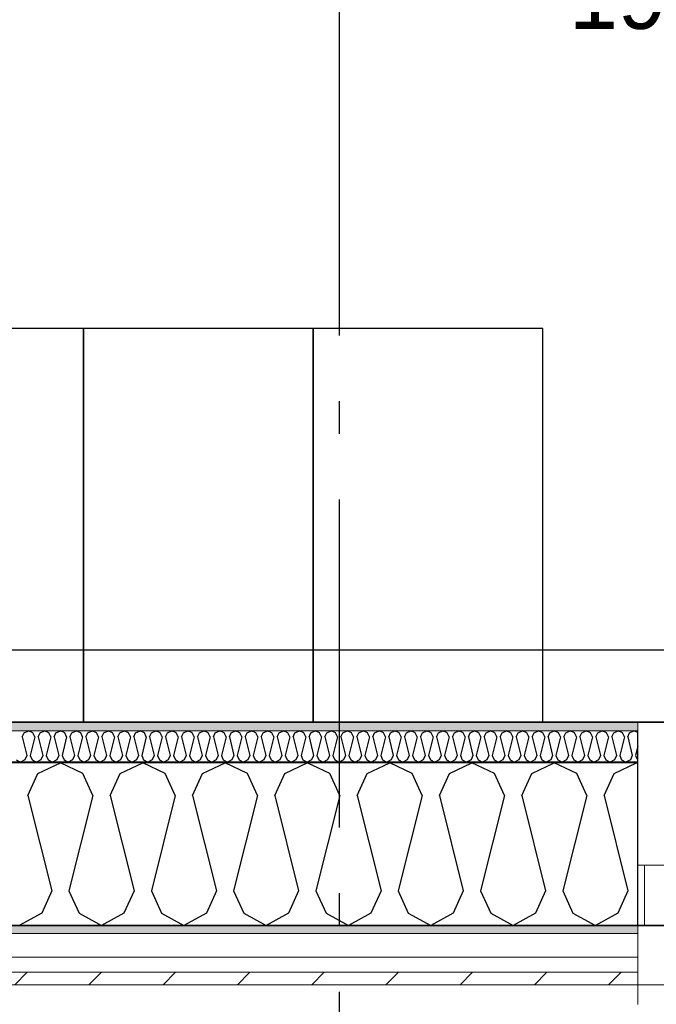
# Model space of a CAD drawing. Header units: millimetres. Extents: x -5000 to 341424, y -9235 to 550260.
# Tile 201 of 236: x 311564 to 312534, y 343318 to 344818. Entities that reach past the tile are written whole.
import ezdxf
from ezdxf.enums import TextEntityAlignment as Align

# ---------------------------------------------------------------- set-up
doc = ezdxf.new("R2010")
doc.units = ezdxf.units.MM
doc.header["$LTSCALE"] = 0.5
doc.header["$MEASUREMENT"] = 0
doc.linetypes.add('Akselinje', pattern=[1500, 1000, -200, 100, -200])
doc.linetypes.add('PLINE', pattern=[0])
for name, color, linetype in [('232- Ikke-bærende yttervegger (Skravur)(Nye konstruksjoner)', 7, 'Continuous'), ('232- Ikke-bærende yttervegger(Nye konstruksjoner)', 7, 'Continuous'), ('244- Vinduer_ dører_ foldevegger(Nye konstruksjoner)', 7, 'Continuous'), ('255- Gulvoverflate(Nye konstruksjoner)', 7, 'Continuous'), ('257- Systemhimlinger (Skravur)(Nye konstruksjoner)', 7, 'Continuous'), ('257- Systemhimlinger(Nye konstruksjoner)', 7, 'Continuous'), ('82-- Modullinjer(Nye konstruksjoner)', 7, 'Continuous'), ('842-M___1_50 Målsetting bygning', 7, 'Continuous'), ('862- M___Nettoareal(Nye konstruksjoner)', 7, 'Continuous'), ('862- M___Nettoareal(Polylinje)(Nye konstruksjoner)', 7, 'Continuous'), ('862- M___Nettoareal(Tekst)(Nye konstruksjoner)', 7, 'Continuous'), ('878- Annen overflate_visuell informasjon(Nye konstruksjoner)', 7, 'Continuous')]:
    doc.layers.add(name, color=color, linetype=linetype)
for name, color, linetype, lineweight in [('234- Vinduer_ dører_ porter(Nye konstruksjoner)', 7, 'Continuous', 0), ('235- Utvendig kledning og overflate(Nye konstruksjoner)', 7, 'Continuous', 0), ('236- Innvendig kledning og overflate(Nye konstruksjoner)', 7, 'Continuous', 0)]:
    doc.layers.add(name, color=color, linetype=linetype, lineweight=lineweight)
doc.styles.add('GENERATED_STYLE_1', font='txt')
doc.styles.add('GENERATED_STYLE_3', font='arial.ttf')
doc.styles.add('GENERATED_STYLE_5', font='arial.ttf')
doc.dimstyles.new('GENERATED_STYLE__2', dxfattribs={"dimtxt": 100, "dimasz": 95, "dimexe": 0.18, "dimexo": 0.0625, "dimgap": 0, "dimtad": 1, "dimtih": 1, "dimtoh": 1, "dimdec": 0, "dimzin": 0, "dimdsep": 46, "dimtxsty": 'GENERATED_STYLE_3', "dimblk": 'ARROWHEAD_6', "dimblk1": 'ARROWHEAD_6', "dimblk2": 'ARROWHEAD_6', "dimcen": 0.09, "dimse1": 1, "dimse2": 1, "dimclrd": 256, "dimclre": 256, "dimclrt": 256, "dimadec": 1, "dimazin": 0, "dimtfac": 1, "dimtdec": 4, "dimtmove": 0, "dimatfit": 3, "dimfxl": 1, "dimtolj": 1, "dimtzin": 0, "dimarcsym": 0})
doc.dimstyles.new('GENERATED_STYLE__4', dxfattribs={"dimtxt": 100, "dimasz": 95, "dimexe": 0.18, "dimexo": 0.0625, "dimgap": 0, "dimtad": 1, "dimdec": 0, "dimzin": 0, "dimdsep": 46, "dimtxsty": 'GENERATED_STYLE_3', "dimblk": 'ARROWHEAD_6', "dimblk1": 'ARROWHEAD_6', "dimblk2": 'ARROWHEAD_6', "dimcen": 0.09, "dimse1": 1, "dimse2": 1, "dimclrd": 256, "dimclre": 256, "dimclrt": 256, "dimadec": 1, "dimazin": 0, "dimtfac": 1, "dimtdec": 4, "dimtmove": 0, "dimatfit": 3, "dimfxl": 1, "dimtolj": 1, "dimtzin": 0, "dimarcsym": 0})
doc.dimstyles.new('GENERATED_STYLE__5', dxfattribs={"dimtxt": 100, "dimasz": 47.5, "dimexe": 0.18, "dimexo": 0.0625, "dimgap": 0, "dimtad": 1, "dimtih": 1, "dimtoh": 1, "dimdec": 0, "dimzin": 0, "dimdsep": 46, "dimtxsty": 'GENERATED_STYLE_3', "dimblk": 'ARROWHEAD_6', "dimblk1": 'ARROWHEAD_6', "dimblk2": 'ARROWHEAD_6', "dimcen": 0.09, "dimse1": 1, "dimse2": 1, "dimclrd": 256, "dimclre": 256, "dimclrt": 256, "dimadec": 1, "dimazin": 0, "dimtfac": 1, "dimtdec": 4, "dimtmove": 0, "dimatfit": 3, "dimfxl": 1, "dimtolj": 1, "dimtzin": 0, "dimarcsym": 0})
doc.dimstyles.new('GENERATED_STYLE__7', dxfattribs={"dimtxt": 100, "dimasz": 47.5, "dimexe": 0.18, "dimexo": 0.0625, "dimgap": 0, "dimtad": 1, "dimdec": 0, "dimzin": 0, "dimdsep": 46, "dimtxsty": 'GENERATED_STYLE_3', "dimblk": 'ARROWHEAD_6', "dimblk1": 'ARROWHEAD_6', "dimblk2": 'ARROWHEAD_6', "dimcen": 0.09, "dimse1": 1, "dimse2": 1, "dimclrd": 256, "dimclre": 256, "dimclrt": 256, "dimadec": 1, "dimazin": 0, "dimtfac": 1, "dimtdec": 4, "dimtmove": 0, "dimatfit": 3, "dimfxl": 1, "dimtolj": 1, "dimtzin": 0, "dimarcsym": 0})
doc.dimstyles.new('GENERATED_STYLE__8', dxfattribs={"dimtxt": 100, "dimasz": 47.5, "dimexe": 0.18, "dimexo": 0.0625, "dimgap": 0, "dimtad": 1, "dimdec": 0, "dimzin": 0, "dimdsep": 46, "dimtxsty": 'GENERATED_STYLE_3', "dimblk": 'ARROWHEAD_6', "dimblk1": 'ARROWHEAD_6', "dimblk2": 'ARROWHEAD_6', "dimcen": 0.09, "dimse1": 1, "dimse2": 1, "dimclrd": 256, "dimclre": 256, "dimclrt": 256, "dimadec": 1, "dimazin": 0, "dimtfac": 1, "dimtdec": 4, "dimtmove": 2, "dimatfit": 3, "dimfxl": 1, "dimtolj": 1, "dimtzin": 0, "dimarcsym": 0})
pattern_1 = [(0, (0, 0), (0, 43.30127), [0, -25]), (0, (12.5, 21.65), (0, 43.30127), [0, -25])]

# ---------------------------------------------------------------- blocks, each defined once
blk = doc.blocks.new('Fellesrom Bygg A__6', base_point=(315918.6, 340263.6))
at = {"layer": '862- M___Nettoareal(Polylinje)(Nye konstruksjoner)', "linetype": 'PLINE', "flags": 128}
blk.add_lwpolyline([(308760.9, 343747.8), (314360.9, 343747.8), (314360.9, 345447.8), (320651.1, 345447.8), (322731.9, 342583.8), (328296.4, 346626.6), (331088.4, 342783.8), (332481.5, 343796), (325033.1, 354047.8), (312360.9, 354047.8), (312360.9, 352047.8), (308760.9, 352047.8)], close=True, dxfattribs=at)
at = {"layer": '862- M___Nettoareal(Tekst)(Nye konstruksjoner)', "style": 'GENERATED_STYLE_1'}
for tag, p in [('DUMMY_861', (316456.2, 340451.8)), ('ROOM_NAME', (315381.1, 340406.1)), ('DUMMY_862', (315381.1, 340263.6))]:
    blk.add_attdef(tag, text='', height=100, dxfattribs=at).set_placement(p, align=Align.TOP_LEFT)
blk = doc.blocks.new('GARDEROBE__19', base_point=(312454.4, 344982.6))
at = {"layer": '862- M___Nettoareal(Polylinje)(Nye konstruksjoner)', "linetype": 'PLINE', "flags": 128}
blk.add_lwpolyline([(308760.9, 346075.8), (308760.9, 343747.8), (314360.9, 343747.8), (314360.9, 345547.8), (314360.9, 349227.8), (312360.9, 349227.8), (312360.9, 346075.8)], close=True, dxfattribs=at)
at = {"layer": '862- M___Nettoareal(Tekst)(Nye konstruksjoner)', "insert": (312401, 344933.3), "char_height": 100, "attachment_point": 1, "style": 'GENERATED_STYLE_1'}
blk.add_mtext('\\A1;{\\pql;\\pt0,2300;\\fAvenir Light|b0|i0|c0|p0;\\W1.000000;19,3\\fAvenir Light|b0|i0|c0|p0;\\W1.000000;\\A1{\\H.66x;\\S^  ;}\\fAvenir Light|b0|i0|c0|p0;\\W1.000000; m\\fAvenir Light|b0|i0|c0|p0;\\W1.000000;\\A1{\\H.66x;\\S2^  ;}}', dxfattribs=at)
at = {"layer": '862- M___Nettoareal(Tekst)(Nye konstruksjoner)', "style": 'GENERATED_STYLE_1'}
for tag, p in [('DUMMY_861', (312849.3, 345170.8)), ('ROOM_NAME', (312059.6, 345121)), ('DUMMY_862', (312059.6, 344982.6))]:
    blk.add_attdef(tag, text='', height=100, dxfattribs=at).set_placement(p, align=Align.TOP_LEFT)
blk = doc.blocks.new('*X212')
at = {"layer": '232- Ikke-bærende yttervegger (Skravur)(Nye konstruksjoner)', "linetype": 'PLINE'}
for p, q in [((311567.7, 343725.2), (311570.7, 343731.7)), ((311567.7, 343725.2), (311574.7, 343697)), ((311570.7, 343731.7), (311577.3, 343734.8)), ((311583.9, 343731.7), (311577.3, 343734.8)), ((311586.9, 343725.2), (311579.8, 343697)), ((311586.9, 343725.2), (311583.9, 343731.7)), ((311592, 343725.2), (311594.9, 343731.7)), ((311592, 343725.2), (311599, 343697)), ((311594.9, 343731.7), (311601.6, 343734.8)), ((311608.2, 343731.7), (311601.6, 343734.8)), ((311611.2, 343725.2), (311604.1, 343697)), ((311611.2, 343725.2), (311608.2, 343731.7)), ((311616.3, 343725.2), (311619.2, 343731.7)), ((311616.3, 343725.2), (311623.3, 343697)), ((311619.2, 343731.7), (311625.9, 343734.8)), ((311632.5, 343731.7), (311625.9, 343734.8)), ((311635.4, 343725.2), (311628.4, 343697)), ((311635.4, 343725.2), (311632.5, 343731.7)), ((311640.5, 343725.2), (311643.5, 343731.7)), ((311640.5, 343725.2), (311647.6, 343697)), ((311643.5, 343731.7), (311650.1, 343734.8)), ((311656.8, 343731.7), (311650.1, 343734.8)), ((311659.7, 343725.2), (311652.7, 343697)), ((311659.7, 343725.2), (311656.8, 343731.7)), ((311664.8, 343725.2), (311667.8, 343731.7)), ((311664.8, 343725.2), (311671.9, 343697)), ((311667.8, 343731.7), (311674.4, 343734.8)), ((311681, 343731.7), (311674.4, 343734.8)), ((311684, 343725.2), (311677, 343697)), ((311684, 343725.2), (311681, 343731.7)), ((311689.1, 343725.2), (311692.1, 343731.7)), ((311689.1, 343725.2), (311696.1, 343697)), ((311692.1, 343731.7), (311698.7, 343734.8)), ((311705.3, 343731.7), (311698.7, 343734.8)), ((311708.3, 343725.2), (311701.2, 343697)), ((311708.3, 343725.2), (311705.3, 343731.7)), ((311713.4, 343725.2), (311716.3, 343731.7)), ((311713.4, 343725.2), (311720.4, 343697)), ((311716.3, 343731.7), (311723, 343734.8)), ((311729.6, 343731.7), (311723, 343734.8)), ((311732.6, 343725.2), (311725.5, 343697)), ((311732.6, 343725.2), (311729.6, 343731.7)), ((311737.7, 343725.2), (311740.6, 343731.7)), ((311737.7, 343725.2), (311744.7, 343697)), ((311740.6, 343731.7), (311747.3, 343734.8)), ((311753.9, 343731.7), (311747.3, 343734.8)), ((311756.8, 343725.2), (311749.8, 343697)), ((311756.8, 343725.2), (311753.9, 343731.7)), ((311761.9, 343725.2), (311764.9, 343731.7)), ((311761.9, 343725.2), (311769, 343697)), ((311764.9, 343731.7), (311771.5, 343734.8)), ((311778.2, 343731.7), (311771.5, 343734.8)), ((311781.1, 343725.2), (311774.1, 343697)), ((311781.1, 343725.2), (311778.2, 343731.7)), ((311786.2, 343725.2), (311789.2, 343731.7)), ((311786.2, 343725.2), (311793.3, 343697)), ((311789.2, 343731.7), (311795.8, 343734.8)), ((311802.5, 343731.7), (311795.8, 343734.8)), ((311805.4, 343725.2), (311798.4, 343697)), ((311805.4, 343725.2), (311802.5, 343731.7)), ((311810.5, 343725.2), (311813.5, 343731.7)), ((311810.5, 343725.2), (311817.5, 343697)), ((311813.5, 343731.7), (311820.1, 343734.8)), ((311826.7, 343731.7), (311820.1, 343734.8)), ((311829.7, 343725.2), (311822.7, 343697)), ((311829.7, 343725.2), (311826.7, 343731.7)), ((311834.8, 343725.2), (311837.8, 343731.7)), ((311834.8, 343725.2), (311841.8, 343697)), ((311837.8, 343731.7), (311844.4, 343734.8)), ((311851, 343731.7), (311844.4, 343734.8)), ((311854, 343725.2), (311846.9, 343697)), ((311854, 343725.2), (311851, 343731.7)), ((311859.1, 343725.2), (311862, 343731.7)), ((311859.1, 343725.2), (311866.1, 343697)), ((311862, 343731.7), (311868.7, 343734.8)), ((311875.3, 343731.7), (311868.7, 343734.8)), ((311878.3, 343725.2), (311871.2, 343697)), ((311878.3, 343725.2), (311875.3, 343731.7)), ((311883.4, 343725.2), (311886.3, 343731.7)), ((311883.4, 343725.2), (311890.4, 343697)), ((311886.3, 343731.7), (311892.9, 343734.8)), ((311899.6, 343731.7), (311892.9, 343734.8)), ((311902.5, 343725.2), (311895.5, 343697)), ((311902.5, 343725.2), (311899.6, 343731.7)), ((311907.6, 343725.2), (311910.6, 343731.7)), ((311907.6, 343725.2), (311914.7, 343697)), ((311910.6, 343731.7), (311917.2, 343734.8)), ((311923.9, 343731.7), (311917.2, 343734.8)), ((311926.8, 343725.2), (311919.8, 343697)), ((311926.8, 343725.2), (311923.9, 343731.7)), ((311931.9, 343725.2), (311934.9, 343731.7)), ((311931.9, 343725.2), (311939, 343697)), ((311934.9, 343731.7), (311941.5, 343734.8)), ((311948.1, 343731.7), (311941.5, 343734.8)), ((311951.1, 343725.2), (311944.1, 343697)), ((311951.1, 343725.2), (311948.1, 343731.7)), ((311956.2, 343725.2), (311959.2, 343731.7)), ((311956.2, 343725.2), (311963.2, 343697)), ((311959.2, 343731.7), (311965.8, 343734.8)), ((311972.4, 343731.7), (311965.8, 343734.8)), ((311975.4, 343725.2), (311968.3, 343697)), ((311975.4, 343725.2), (311972.4, 343731.7)), ((311980.5, 343725.2), (311983.4, 343731.7)), ((311980.5, 343725.2), (311987.5, 343697)), ((311983.4, 343731.7), (311990.1, 343734.8)), ((311996.7, 343731.7), (311990.1, 343734.8)), ((311999.7, 343725.2), (311992.6, 343697)), ((311999.7, 343725.2), (311996.7, 343731.7)), ((312004.8, 343725.2), (312007.7, 343731.7)), ((312004.8, 343725.2), (312011.8, 343697)), ((312007.7, 343731.7), (312014.4, 343734.8)), ((312021, 343731.7), (312014.4, 343734.8)), ((312023.9, 343725.2), (312016.9, 343697)), ((312023.9, 343725.2), (312021, 343731.7)), ((312029, 343725.2), (312032, 343731.7)), ((312029, 343725.2), (312036.1, 343697)), ((312032, 343731.7), (312038.6, 343734.8)), ((312045.3, 343731.7), (312038.6, 343734.8)), ((312048.2, 343725.2), (312041.2, 343697)), ((312048.2, 343725.2), (312045.3, 343731.7)), ((312053.3, 343725.2), (312056.3, 343731.7)), ((312053.3, 343725.2), (312060.4, 343697)), ((312056.3, 343731.7), (312062.9, 343734.8)), ((312069.5, 343731.7), (312062.9, 343734.8)), ((312072.5, 343725.2), (312065.5, 343697)), ((312072.5, 343725.2), (312069.5, 343731.7)), ((312077.6, 343725.2), (312080.6, 343731.7)), ((312077.6, 343725.2), (312084.6, 343697)), ((312080.6, 343731.7), (312087.2, 343734.8)), ((312093.8, 343731.7), (312087.2, 343734.8)), ((312096.8, 343725.2), (312089.7, 343697)), ((312096.8, 343725.2), (312093.8, 343731.7)), ((312101.9, 343725.2), (312104.8, 343731.7)), ((312101.9, 343725.2), (312108.9, 343697)), ((312104.8, 343731.7), (312111.5, 343734.8)), ((312118.1, 343731.7), (312111.5, 343734.8)), ((312121.1, 343725.2), (312114, 343697)), ((312121.1, 343725.2), (312118.1, 343731.7)), ((312126.2, 343725.2), (312129.1, 343731.7)), ((312126.2, 343725.2), (312133.2, 343697)), ((312129.1, 343731.7), (312135.8, 343734.8)), ((312142.4, 343731.7), (312135.8, 343734.8)), ((312145.3, 343725.2), (312138.3, 343697)), ((312145.3, 343725.2), (312142.4, 343731.7)), ((312150.4, 343725.2), (312153.4, 343731.7)), ((312150.4, 343725.2), (312157.5, 343697)), ((312153.4, 343731.7), (312160, 343734.8)), ((312166.7, 343731.7), (312160, 343734.8)), ((312169.6, 343725.2), (312162.6, 343697)), ((312169.6, 343725.2), (312166.7, 343731.7)), ((312174.7, 343725.2), (312177.7, 343731.7)), ((312174.7, 343725.2), (312181.8, 343697)), ((312177.7, 343731.7), (312184.3, 343734.8)), ((312191, 343731.7), (312184.3, 343734.8)), ((312193.9, 343725.2), (312186.9, 343697)), ((312193.9, 343725.2), (312191, 343731.7)), ((312199, 343725.2), (312202, 343731.7)), ((312199, 343725.2), (312206.1, 343697)), ((312202, 343731.7), (312208.6, 343734.8)), ((312215.2, 343731.7), (312208.6, 343734.8)), ((312218.2, 343725.2), (312211.2, 343697)), ((312218.2, 343725.2), (312215.2, 343731.7)), ((312223.3, 343725.2), (312226.3, 343731.7)), ((312223.3, 343725.2), (312230.3, 343697)), ((312226.3, 343731.7), (312232.9, 343734.8)), ((312239.5, 343731.7), (312232.9, 343734.8)), ((312242.5, 343725.2), (312235.4, 343697)), ((312242.5, 343725.2), (312239.5, 343731.7)), ((312247.6, 343725.2), (312250.5, 343731.7)), ((312247.6, 343725.2), (312254.6, 343697)), ((312250.5, 343731.7), (312257.2, 343734.8)), ((312263.8, 343731.7), (312257.2, 343734.8)), ((312266.8, 343725.2), (312259.7, 343697)), ((312266.8, 343725.2), (312263.8, 343731.7)), ((312271.9, 343725.2), (312274.8, 343731.7)), ((312271.9, 343725.2), (312278.9, 343697)), ((312274.8, 343731.7), (312281.4, 343734.8)), ((312288.1, 343731.7), (312281.4, 343734.8)), ((312291, 343725.2), (312284, 343697)), ((312291, 343725.2), (312288.1, 343731.7)), ((312296.1, 343725.2), (312299.1, 343731.7)), ((312296.1, 343725.2), (312303.2, 343697)), ((312299.1, 343731.7), (312305.7, 343734.8)), ((312312.4, 343731.7), (312305.7, 343734.8)), ((312315.3, 343725.2), (312308.3, 343697)), ((312315.3, 343725.2), (312312.4, 343731.7)), ((312320.4, 343725.2), (312323.4, 343731.7)), ((312320.4, 343725.2), (312327.5, 343697)), ((312323.4, 343731.7), (312330, 343734.8)), ((312336.6, 343731.7), (312330, 343734.8)), ((312339.6, 343725.2), (312332.6, 343697)), ((312339.6, 343725.2), (312336.6, 343731.7)), ((312344.7, 343725.2), (312347.7, 343731.7)), ((312344.7, 343725.2), (312351.7, 343697)), ((312347.7, 343731.7), (312354.3, 343734.8)), ((312360.9, 343731.7), (312354.3, 343734.8)), ((312363.9, 343725.2), (312356.8, 343697)), ((312363.9, 343725.2), (312360.9, 343731.7)), ((312369, 343725.2), (312371.9, 343731.7)), ((312369, 343725.2), (312376, 343697)), ((312371.9, 343731.7), (312378.6, 343734.8)), ((312385.2, 343731.7), (312378.6, 343734.8)), ((312388.2, 343725.2), (312381.1, 343697)), ((312388.2, 343725.2), (312385.2, 343731.7)), ((312393.3, 343725.2), (312396.2, 343731.7)), ((312393.3, 343725.2), (312400.3, 343697)), ((312396.2, 343731.7), (312402.9, 343734.8)), ((312409.5, 343731.7), (312402.9, 343734.8)), ((312412.4, 343725.2), (312405.4, 343697)), ((312412.4, 343725.2), (312409.5, 343731.7)), ((312417.5, 343725.2), (312420.5, 343731.7)), ((312417.5, 343725.2), (312424.6, 343697)), ((312420.5, 343731.7), (312427.1, 343734.8)), ((312433.8, 343731.7), (312427.1, 343734.8)), ((312436.7, 343725.2), (312429.7, 343697)), ((312436.7, 343725.2), (312433.8, 343731.7)), ((312441.8, 343725.2), (312444.8, 343731.7)), ((312441.8, 343725.2), (312448.9, 343697)), ((312444.8, 343731.7), (312451.4, 343734.8)), ((312458, 343731.7), (312451.4, 343734.8)), ((312461, 343725.2), (312454, 343697)), ((312461, 343725.2), (312458, 343731.7)), ((312466.1, 343725.2), (312469.1, 343731.7)), ((312466.1, 343725.2), (312473.1, 343697)), ((312469.1, 343731.7), (312475.7, 343734.8)), ((312482.3, 343731.7), (312475.7, 343734.8)), ((312485.3, 343725.2), (312478.2, 343697)), ((312485.3, 343725.2), (312482.3, 343731.7)), ((312490.4, 343725.2), (312493.3, 343731.7)), ((312490.4, 343725.2), (312497.4, 343697)), ((312493.3, 343731.7), (312500, 343734.8)), ((312505.9, 343732), (312500, 343734.8)), ((312505.9, 343710.6), (312502.5, 343697)), ((311574.7, 343697), (311571.8, 343690.5)), ((311579.8, 343697), (311582.8, 343690.5)), ((311599, 343697), (311596.1, 343690.5)), ((311604.1, 343697), (311607.1, 343690.5)), ((311623.3, 343697), (311620.3, 343690.5)), ((311628.4, 343697), (311631.4, 343690.5)), ((311647.6, 343697), (311644.6, 343690.5)), ((311652.7, 343697), (311655.6, 343690.5)), ((311671.9, 343697), (311668.9, 343690.5)), ((311677, 343697), (311679.9, 343690.5)), ((311696.1, 343697), (311693.2, 343690.5)), ((311701.2, 343697), (311704.2, 343690.5)), ((311720.4, 343697), (311717.5, 343690.5)), ((311725.5, 343697), (311728.5, 343690.5)), ((311744.7, 343697), (311741.7, 343690.5)), ((311749.8, 343697), (311752.8, 343690.5)), ((311769, 343697), (311766, 343690.5)), ((311774.1, 343697), (311777, 343690.5)), ((311793.3, 343697), (311790.3, 343690.5)), ((311798.4, 343697), (311801.3, 343690.5)), ((311817.5, 343697), (311814.6, 343690.5)), ((311822.7, 343697), (311825.6, 343690.5)), ((311841.8, 343697), (311838.9, 343690.5)), ((311846.9, 343697), (311849.9, 343690.5)), ((311866.1, 343697), (311863.2, 343690.5)), ((311871.2, 343697), (311874.2, 343690.5)), ((311890.4, 343697), (311887.4, 343690.5)), ((311895.5, 343697), (311898.5, 343690.5)), ((311914.7, 343697), (311911.7, 343690.5)), ((311919.8, 343697), (311922.7, 343690.5)), ((311939, 343697), (311936, 343690.5)), ((311944.1, 343697), (311947, 343690.5)), ((311963.2, 343697), (311960.3, 343690.5)), ((311968.3, 343697), (311971.3, 343690.5)), ((311987.5, 343697), (311984.6, 343690.5)), ((311992.6, 343697), (311995.6, 343690.5)), ((312011.8, 343697), (312008.8, 343690.5)), ((312016.9, 343697), (312019.9, 343690.5)), ((312036.1, 343697), (312033.1, 343690.5)), ((312041.2, 343697), (312044.1, 343690.5)), ((312060.4, 343697), (312057.4, 343690.5)), ((312065.5, 343697), (312068.4, 343690.5)), ((312084.6, 343697), (312081.7, 343690.5)), ((312089.7, 343697), (312092.7, 343690.5)), ((312108.9, 343697), (312106, 343690.5)), ((312114, 343697), (312117, 343690.5)), ((312133.2, 343697), (312130.2, 343690.5)), ((312138.3, 343697), (312141.3, 343690.5)), ((312157.5, 343697), (312154.5, 343690.5)), ((312162.6, 343697), (312165.5, 343690.5)), ((312181.8, 343697), (312178.8, 343690.5)), ((312186.9, 343697), (312189.8, 343690.5)), ((312206.1, 343697), (312203.1, 343690.5)), ((312211.2, 343697), (312214.1, 343690.5)), ((312230.3, 343697), (312227.4, 343690.5)), ((312235.4, 343697), (312238.4, 343690.5)), ((312254.6, 343697), (312251.7, 343690.5)), ((312259.7, 343697), (312262.7, 343690.5)), ((312278.9, 343697), (312275.9, 343690.5)), ((312284, 343697), (312287, 343690.5)), ((312303.2, 343697), (312300.2, 343690.5)), ((312308.3, 343697), (312311.2, 343690.5)), ((312327.5, 343697), (312324.5, 343690.5)), ((312332.6, 343697), (312335.5, 343690.5)), ((312351.7, 343697), (312348.8, 343690.5)), ((312356.8, 343697), (312359.8, 343690.5)), ((312376, 343697), (312373.1, 343690.5)), ((312381.1, 343697), (312384.1, 343690.5)), ((312400.3, 343697), (312397.3, 343690.5)), ((312405.4, 343697), (312408.4, 343690.5)), ((312424.6, 343697), (312421.6, 343690.5)), ((312429.7, 343697), (312432.6, 343690.5)), ((312448.9, 343697), (312445.9, 343690.5)), ((312454, 343697), (312456.9, 343690.5)), ((312473.1, 343697), (312470.2, 343690.5)), ((312478.2, 343697), (312481.2, 343690.5)), ((312497.4, 343697), (312494.5, 343690.5)), ((312502.5, 343697), (312505.5, 343690.5)), ((311558.5, 343690.5), (311565.1, 343686.8)), ((311571.8, 343690.5), (311565.1, 343686.8)), ((311582.8, 343690.5), (311589.4, 343686.8)), ((311596.1, 343690.5), (311589.4, 343686.8)), ((311607.1, 343690.5), (311613.7, 343686.8)), ((311620.3, 343690.5), (311613.7, 343686.8)), ((311631.4, 343690.5), (311638, 343686.8)), ((311644.6, 343690.5), (311638, 343686.8)), ((311655.6, 343690.5), (311662.3, 343686.8)), ((311668.9, 343690.5), (311662.3, 343686.8)), ((311679.9, 343690.5), (311686.6, 343686.8)), ((311693.2, 343690.5), (311686.6, 343686.8)), ((311704.2, 343690.5), (311710.8, 343686.8)), ((311717.5, 343690.5), (311710.8, 343686.8)), ((311728.5, 343690.5), (311735.1, 343686.8)), ((311741.7, 343690.5), (311735.1, 343686.8)), ((311752.8, 343690.5), (311759.4, 343686.8)), ((311766, 343690.5), (311759.4, 343686.8)), ((311777, 343690.5), (311783.7, 343686.8)), ((311790.3, 343690.5), (311783.7, 343686.8)), ((311801.3, 343690.5), (311808, 343686.8)), ((311814.6, 343690.5), (311808, 343686.8)), ((311825.6, 343690.5), (311832.2, 343686.8)), ((311838.9, 343690.5), (311832.2, 343686.8)), ((311849.9, 343690.5), (311856.5, 343686.8)), ((311863.2, 343690.5), (311856.5, 343686.8)), ((311874.2, 343690.5), (311880.8, 343686.8)), ((311887.4, 343690.5), (311880.8, 343686.8)), ((311898.5, 343690.5), (311905.1, 343686.8)), ((311911.7, 343690.5), (311905.1, 343686.8)), ((311922.7, 343690.5), (311929.4, 343686.8)), ((311936, 343690.5), (311929.4, 343686.8)), ((311947, 343690.5), (311953.6, 343686.8)), ((311960.3, 343690.5), (311953.6, 343686.8)), ((311971.3, 343690.5), (311977.9, 343686.8)), ((311984.6, 343690.5), (311977.9, 343686.8)), ((311995.6, 343690.5), (312002.2, 343686.8)), ((312008.8, 343690.5), (312002.2, 343686.8)), ((312019.9, 343690.5), (312026.5, 343686.8)), ((312033.1, 343690.5), (312026.5, 343686.8)), ((312044.1, 343690.5), (312050.8, 343686.8)), ((312057.4, 343690.5), (312050.8, 343686.8)), ((312068.4, 343690.5), (312075.1, 343686.8)), ((312081.7, 343690.5), (312075.1, 343686.8)), ((312092.7, 343690.5), (312099.3, 343686.8)), ((312106, 343690.5), (312099.3, 343686.8)), ((312117, 343690.5), (312123.6, 343686.8)), ((312130.2, 343690.5), (312123.6, 343686.8)), ((312141.3, 343690.5), (312147.9, 343686.8)), ((312154.5, 343690.5), (312147.9, 343686.8)), ((312165.5, 343690.5), (312172.2, 343686.8)), ((312178.8, 343690.5), (312172.2, 343686.8)), ((312189.8, 343690.5), (312196.5, 343686.8)), ((312203.1, 343690.5), (312196.5, 343686.8)), ((312214.1, 343690.5), (312220.7, 343686.8)), ((312227.4, 343690.5), (312220.7, 343686.8)), ((312238.4, 343690.5), (312245, 343686.8)), ((312251.7, 343690.5), (312245, 343686.8)), ((312262.7, 343690.5), (312269.3, 343686.8)), ((312275.9, 343690.5), (312269.3, 343686.8)), ((312287, 343690.5), (312293.6, 343686.8)), ((312300.2, 343690.5), (312293.6, 343686.8)), ((312311.2, 343690.5), (312317.9, 343686.8)), ((312324.5, 343690.5), (312317.9, 343686.8)), ((312335.5, 343690.5), (312342.1, 343686.8)), ((312348.8, 343690.5), (312342.1, 343686.8)), ((312359.8, 343690.5), (312366.4, 343686.8)), ((312373.1, 343690.5), (312366.4, 343686.8)), ((312384.1, 343690.5), (312390.7, 343686.8)), ((312397.3, 343690.5), (312390.7, 343686.8)), ((312408.4, 343690.5), (312415, 343686.8)), ((312421.6, 343690.5), (312415, 343686.8)), ((312432.6, 343690.5), (312439.3, 343686.8)), ((312445.9, 343690.5), (312439.3, 343686.8)), ((312456.9, 343690.5), (312463.6, 343686.8)), ((312470.2, 343690.5), (312463.6, 343686.8)), ((312481.2, 343690.5), (312487.8, 343686.8)), ((312494.5, 343690.5), (312487.8, 343686.8)), ((312505.5, 343690.5), (312505.9, 343690.3))]:
    blk.add_line(p, q, dxfattribs=at)
blk = doc.blocks.new('*X215')
at = {"layer": '232- Ikke-bærende yttervegger (Skravur)(Nye konstruksjoner)', "linetype": 'PLINE'}
for p, q in [((311591.6, 343669.6), (311625.9, 343685.8)), ((311660.1, 343669.6), (311625.9, 343685.8)), ((311717, 343669.6), (311751.3, 343685.8)), ((311785.6, 343669.6), (311751.3, 343685.8)), ((311842.5, 343669.6), (311876.8, 343685.8)), ((311911, 343669.6), (311876.8, 343685.8)), ((311968, 343669.6), (312002.2, 343685.8)), ((312036.5, 343669.6), (312002.2, 343685.8)), ((312093.4, 343669.6), (312127.7, 343685.8)), ((312161.9, 343669.6), (312127.7, 343685.8)), ((312218.9, 343669.6), (312253.1, 343685.8)), ((312287.4, 343669.6), (312253.1, 343685.8)), ((312344.3, 343669.6), (312378.6, 343685.8)), ((312412.8, 343669.6), (312378.6, 343685.8)), ((312469.8, 343669.6), (312504, 343685.8)), ((312505.9, 343685), (312504, 343685.8)), ((311576.3, 343636), (311591.6, 343669.6)), ((311675.4, 343636), (311660.1, 343669.6)), ((311701.8, 343636), (311717, 343669.6)), ((311800.9, 343636), (311785.6, 343669.6)), ((311827.2, 343636), (311842.5, 343669.6)), ((311926.3, 343636), (311911, 343669.6)), ((311952.7, 343636), (311968, 343669.6)), ((312051.8, 343636), (312036.5, 343669.6)), ((312078.1, 343636), (312093.4, 343669.6)), ((312177.2, 343636), (312161.9, 343669.6)), ((312203.6, 343636), (312218.9, 343669.6)), ((312302.7, 343636), (312287.4, 343669.6)), ((312329, 343636), (312344.3, 343669.6)), ((312428.1, 343636), (312412.8, 343669.6)), ((312454.5, 343636), (312469.8, 343669.6)), ((311576.3, 343636), (311612.7, 343490.6)), ((311675.4, 343636), (311639, 343490.6)), ((311701.8, 343636), (311738.1, 343490.6)), ((311800.9, 343636), (311764.5, 343490.6)), ((311827.2, 343636), (311863.6, 343490.6)), ((311926.3, 343636), (311889.9, 343490.6)), ((311952.7, 343636), (311989, 343490.6)), ((312051.8, 343636), (312015.4, 343490.6)), ((312078.1, 343636), (312114.5, 343490.6)), ((312177.2, 343636), (312140.8, 343490.6)), ((312203.6, 343636), (312239.9, 343490.6)), ((312302.7, 343636), (312266.3, 343490.6)), ((312329, 343636), (312365.4, 343490.6)), ((312428.1, 343636), (312391.7, 343490.6)), ((312454.5, 343636), (312490.8, 343490.6)), ((311612.7, 343490.6), (311597.4, 343457)), ((311639, 343490.6), (311654.3, 343457)), ((311738.1, 343490.6), (311722.8, 343457)), ((311764.5, 343490.6), (311779.8, 343457)), ((311863.6, 343490.6), (311848.3, 343457)), ((311889.9, 343490.6), (311905.2, 343457)), ((311989, 343490.6), (311973.7, 343457)), ((312015.4, 343490.6), (312030.7, 343457)), ((312114.5, 343490.6), (312099.2, 343457)), ((312140.8, 343490.6), (312156.1, 343457)), ((312239.9, 343490.6), (312224.6, 343457)), ((312266.3, 343490.6), (312281.6, 343457)), ((312365.4, 343490.6), (312350.1, 343457)), ((312391.7, 343490.6), (312407, 343457)), ((312490.8, 343490.6), (312475.6, 343457)), ((311597.4, 343457), (311563.1, 343437.8)), ((311654.3, 343457), (311688.6, 343437.8)), ((311722.8, 343457), (311688.6, 343437.8)), ((311779.8, 343457), (311814, 343437.8)), ((311848.3, 343457), (311814, 343437.8)), ((311905.2, 343457), (311939.5, 343437.8)), ((311973.7, 343457), (311939.5, 343437.8)), ((312030.7, 343457), (312064.9, 343437.8)), ((312099.2, 343457), (312064.9, 343437.8)), ((312156.1, 343457), (312190.4, 343437.8)), ((312224.6, 343457), (312190.4, 343437.8)), ((312281.6, 343457), (312315.8, 343437.8)), ((312350.1, 343457), (312315.8, 343437.8)), ((312407, 343457), (312441.3, 343437.8)), ((312475.6, 343457), (312441.3, 343437.8))]:
    blk.add_line(p, q, dxfattribs=at)
blk = doc.blocks.new('Vindu[21]')
at = {"layer": '234- Vinduer_ dører_ porter(Nye konstruksjoner)', "linetype": 'PLINE'}
for p, q in [((313615.9, 343747.8), (312505.9, 343747.8)), ((312505.9, 343529.8), (312515.9, 343529.8)), ((312515.9, 343529.8), (312571.9, 343529.8)), ((312515.9, 343529.8), (312515.9, 343437.8)), ((312515.9, 343437.8), (312505.9, 343437.8)), ((312571.9, 343437.8), (312515.9, 343437.8)), ((312505.9, 343317.8), (312505.9, 343347.8)), ((313615.9, 343347.8), (312505.9, 343347.8))]:
    blk.add_line(p, q, dxfattribs=at)
at = {"layer": '235- Utvendig kledning og overflate(Nye konstruksjoner)', "linetype": 'PLINE'}
for p, q in [((312505.9, 343425.8), (312505.9, 343437.8)), ((312505.9, 343389.8), (312505.9, 343425.8)), ((312505.9, 343366.8), (312505.9, 343389.8)), ((312505.9, 343347.8), (312505.9, 343366.8))]:
    blk.add_line(p, q, dxfattribs=at)
at = {"layer": '236- Innvendig kledning og overflate(Nye konstruksjoner)', "linetype": 'PLINE'}
for p, q in [((312505.9, 343734.8), (312505.9, 343747.8)), ((312505.9, 343685.8), (312505.9, 343686.8))]:
    blk.add_line(p, q, dxfattribs=at)
at = {"layer": '244- Vinduer_ dører_ foldevegger(Nye konstruksjoner)', "linetype": 'PLINE'}
for p, q in [((312505.9, 343686.8), (312505.9, 343734.8)), ((312505.9, 343529.8), (312505.9, 343685.8)), ((312505.9, 343437.8), (312505.9, 343529.8)), ((312505.9, 343437.8), (312505.9, 343529.8))]:
    blk.add_line(p, q, dxfattribs=at)
blk = doc.blocks.new('Standard grid marker[99]', base_point=(312050.9, 363787.1))
at = {"layer": '82-- Modullinjer(Nye konstruksjoner)', "linetype": 'Akselinje'}
blk.add_line((312050.9, 363587.1), (312050.9, 339987.1), dxfattribs=at)
at = {"layer": '82-- Modullinjer(Nye konstruksjoner)', "style": 'GENERATED_STYLE_5'}
for tag, p in [('AC_MarkerText_1_0', (312050.9, 363965.3)), ('AC_MarkerText_1_1', (312050.9, 339715.3))]:
    blk.add_attdef(tag, text='', height=100, rotation=360, dxfattribs=at).set_placement(p, align=Align.TOP_CENTER)
blk = doc.blocks.new('Standard grid marker[110]', base_point=(306234.8, 343437.9))
at = {"layer": '82-- Modullinjer(Nye konstruksjoner)', "linetype": 'Akselinje'}
blk.add_line((306434.8, 343437.9), (320034.8, 343437.9), dxfattribs=at)
at = {"layer": '82-- Modullinjer(Nye konstruksjoner)', "style": 'GENERATED_STYLE_5'}
blk.add_attdef('AC_MarkerText_1', text='', height=100, dxfattribs=at).set_placement((306109.8, 343491), align=Align.TOP_CENTER)
blk = doc.blocks.new('*D760')
at = {"layer": '842-M___1_50 Målsetting bygning', "linetype": 'PLINE'}
for p, q in [((312505.9, 342484.8), (312505.9, 342672.3)), ((313615.9, 342484.8), (313615.9, 342672.3)), ((312555.9, 342628.5), (312455.9, 342528.5)), ((313665.9, 342628.5), (313565.9, 342528.5)), ((312430.9, 342578.5), (312505.9, 342578.5)), ((312505.9, 342578.5), (313615.9, 342578.5))]:
    blk.add_line(p, q, dxfattribs=at)
at = {"layer": '842-M___1_50 Målsetting bygning', "char_height": 100, "attachment_point": 7, "style": 'GENERATED_STYLE_3'}
for s, insert in [('\\A1;{\\pql;\\fArial|b0|i0|c0|p0;\\W1.000000;1\xa0110}', (312894.4, 342598.5)), ('\\A1;{\\pql;\\fArial|b0|i0|c0|p0;\\W1.000000;2\xa0210}', (312889.3, 342458.5))]:
    blk.add_mtext(s, dxfattribs=dict(at, insert=insert))
blk = doc.blocks.new('ARROWHEAD_6')
at = {"linetype": 'Continuous'}
for p, q in [((-0.5, -0.5), (0.5, 0.5)), ((0, 0), (-1, 0))]:
    blk.add_line(p, q, dxfattribs=at)
blk = doc.blocks.new('*D877')
at = {"layer": '842-M___1_50 Målsetting bygning', "linetype": 'PLINE'}
for p, q in [((308450.9, 342243.2), (308450.9, 342430.7)), ((308698.9, 342243.2), (308698.9, 342430.7)), ((308500.9, 342386.9), (308400.9, 342286.9)), ((308748.9, 342386.9), (308648.9, 342286.9)), ((308375.9, 342336.9), (308450.9, 342336.9)), ((308450.9, 342336.9), (308698.9, 342336.9)), ((308698.9, 342336.9), (314422.9, 342336.9))]:
    blk.add_line(p, q, dxfattribs=at)
at = {"layer": '842-M___1_50 Målsetting bygning', "insert": (308460.5, 342356.9), "char_height": 100, "attachment_point": 7, "rotation": 360, "style": 'GENERATED_STYLE_3'}
blk.add_mtext('\\A1;{\\pql;\\fArial|b0|i0|c0|p0;\\W1.000000;248}', dxfattribs=at)
blk = doc.blocks.new('*D878')
at = {"layer": '842-M___1_50 Målsetting bygning', "linetype": 'PLINE'}
for p, q in [((308698.9, 342243.2), (308698.9, 342430.7)), ((314422.9, 342243.2), (314422.9, 342430.7)), ((308748.9, 342386.9), (308648.9, 342286.9)), ((314472.9, 342386.9), (314372.9, 342286.9)), ((308698.9, 342336.9), (314422.9, 342336.9))]:
    blk.add_line(p, q, dxfattribs=at)
at = {"layer": '842-M___1_50 Målsetting bygning', "insert": (311389.3, 342356.9), "char_height": 100, "attachment_point": 7, "rotation": 360, "style": 'GENERATED_STYLE_3'}
blk.add_mtext('\\A1;{\\pql;\\fArial|b0|i0|c0|p0;\\W1.000000;5\xa0724}', dxfattribs=at)
blk = doc.blocks.new('*D879')
at = {"layer": '842-M___1_50 Målsetting bygning', "linetype": 'PLINE'}
for p, q in [((314422.9, 342243.2), (314422.9, 342430.7)), ((314670.9, 342243.2), (314670.9, 342430.7)), ((314472.9, 342386.9), (314372.9, 342286.9)), ((314620.9, 342286.9), (314720.9, 342386.9)), ((308698.9, 342336.9), (314422.9, 342336.9)), ((314422.9, 342336.9), (314670.9, 342336.9)), ((314670.9, 342336.9), (314745.9, 342336.9))]:
    blk.add_line(p, q, dxfattribs=at)
at = {"layer": '842-M___1_50 Målsetting bygning', "insert": (314432.5, 342356.9), "char_height": 100, "attachment_point": 7, "rotation": 360, "style": 'GENERATED_STYLE_3'}
blk.add_mtext('\\A1;{\\pql;\\fArial|b0|i0|c0|p0;\\W1.000000;248}', dxfattribs=at)
blk = doc.blocks.new('*D1088')
at = {"layer": '257- Systemhimlinger(Nye konstruksjoner)', "linetype": 'PLINE'}
for p, q in [((314176.6, 344336.8), (314226.6, 344286.8)), ((314248.5, 344311.8), (314154.7, 344311.8)), ((314201.6, 343747.8), (314201.6, 344311.8)), ((314176.6, 343772.8), (314226.6, 343722.8)), ((314248.5, 343747.8), (314154.7, 343747.8)), ((314201.6, 343710.3), (314201.6, 343747.8))]:
    blk.add_line(p, q, dxfattribs=at)
at = {"layer": '257- Systemhimlinger(Nye konstruksjoner)', "insert": (314180.2, 344061.6), "char_height": 100, "attachment_point": 7, "rotation": 90, "style": 'GENERATED_STYLE_3'}
blk.add_mtext('\\A1;{\\pql;\\fArial|b0|i0|c0|p0;\\W1.000000;564}', dxfattribs=at)
blk = doc.blocks.new('*D1089')
at = {"layer": '257- Systemhimlinger(Nye konstruksjoner)', "linetype": 'PLINE'}
for p, q in [((314176.6, 344936.8), (314226.6, 344886.8)), ((314248.5, 344911.8), (314154.7, 344911.8)), ((314201.6, 344311.8), (314201.6, 344911.8)), ((314176.6, 344336.8), (314226.6, 344286.8)), ((314248.5, 344311.8), (314154.7, 344311.8))]:
    blk.add_line(p, q, dxfattribs=at)
at = {"layer": '257- Systemhimlinger(Nye konstruksjoner)', "insert": (314181.6, 344497.4), "char_height": 100, "attachment_point": 7, "rotation": 90, "style": 'GENERATED_STYLE_3'}
blk.add_mtext('\\A1;{\\pql;\\fArial|b0|i0|c0|p0;\\W1.000000;600}', dxfattribs=at)
blk = doc.blocks.new('*D1095')
at = {"layer": '257- Systemhimlinger(Nye konstruksjoner)', "linetype": 'PLINE'}
for p, q in [((309760.9, 343811.4), (309760.9, 343905.1)), ((312760.9, 343811.4), (312760.9, 343905.1)), ((309785.9, 343883.2), (309735.9, 343833.2)), ((312785.9, 343883.2), (312735.9, 343833.2)), ((309760.9, 343858.2), (312760.9, 343858.2))]:
    blk.add_line(p, q, dxfattribs=at)
at = {"layer": '257- Systemhimlinger(Nye konstruksjoner)', "insert": (311089.3, 343878.2), "char_height": 100, "attachment_point": 7, "style": 'GENERATED_STYLE_3'}
blk.add_mtext('\\A1;{\\pql;\\fArial|b0|i0|c0|p0;\\W1.000000;3\xa0000}', dxfattribs=at)

msp = doc.modelspace()

# ---------------------------------------------------------------- hatches: boundary and pattern name
at = {"layer": '232- Ikke-bærende yttervegger (Skravur)(Nye konstruksjoner)', "linetype": 'Continuous'}
h = msp.add_hatch(dxfattribs=at)
h.set_pattern_fill('Prikker_tett', color=256, style=0, pattern_type=2)
h.set_pattern_definition(pattern_1)
h.paths.add_polyline_path([(308760.9, 343734.8), (312505.9, 343734.8), (312505.9, 343747.8), (308760.9, 343747.8)])
msp.add_hatch(color=256, dxfattribs=at).paths.add_polyline_path([(308699.9, 343686.8), (308699.9, 343685.8), (312505.9, 343685.8), (312505.9, 343686.8)])
h = msp.add_hatch(dxfattribs=at)
h.set_pattern_fill('Prikker_tett', color=256, style=0, pattern_type=2)
h.set_pattern_definition(pattern_1)
h.paths.add_polyline_path([(308450.9, 343437.8), (308450.9, 343425.8), (312505.9, 343425.8), (312505.9, 343437.8)])
h = msp.add_hatch(dxfattribs=at)
h.set_pattern_fill('Skrålinjer_2', color=256, style=0, pattern_type=2)
h.set_pattern_definition([(45, (0, 0), (-56.568542, 56.568542), [80, 0])])
h.paths.add_polyline_path([(308379.9, 343366.8), (308379.9, 343347.8), (312505.9, 343347.8), (312505.9, 343366.8)])

# ---------------------------------------------------------------- linework, layer by layer
at = {"layer": '232- Ikke-bærende yttervegger(Nye konstruksjoner)', "linetype": 'PLINE'}
for p, q in [((312505.9, 343686.8), (312505.9, 343734.8)), ((312505.9, 343685.8), (308699.9, 343685.8)), ((312505.9, 343686.8), (308747.9, 343686.8)), ((312505.9, 343529.8), (312505.9, 343685.8)), ((312505.9, 343437.8), (312505.9, 343529.8)), ((308698.9, 343437.8), (312505.9, 343437.8))]:
    msp.add_line(p, q, dxfattribs=at)
at = {"layer": '235- Utvendig kledning og overflate(Nye konstruksjoner)', "linetype": 'PLINE'}
for p, q in [((308450.9, 343425.8), (312505.9, 343425.8)), ((312505.9, 343425.8), (312505.9, 343437.8)), ((312505.9, 343389.8), (312505.9, 343425.8)), ((308438.9, 343389.8), (312505.9, 343389.8)), ((312505.9, 343366.8), (312505.9, 343389.8)), ((308402.9, 343366.8), (312505.9, 343366.8)), ((312505.9, 343347.8), (312505.9, 343366.8))]:
    msp.add_line(p, q, dxfattribs=at)
at = {"layer": '235- Utvendig kledning og overflate(Nye konstruksjoner)', "linetype": 'PLINE', "flags": 128}
msp.add_lwpolyline([(308379.9, 343347.8), (312505.9, 343347.8)], dxfattribs=at)
at = {"layer": '236- Innvendig kledning og overflate(Nye konstruksjoner)', "linetype": 'PLINE'}
for p, q in [((312505.9, 343734.8), (312505.9, 343747.8)), ((312505.9, 343734.8), (308760.9, 343734.8)), ((312505.9, 343685.8), (312505.9, 343686.8))]:
    msp.add_line(p, q, dxfattribs=at)
at = {"layer": '236- Innvendig kledning og overflate(Nye konstruksjoner)', "linetype": 'PLINE', "flags": 128}
msp.add_lwpolyline([(312505.9, 343747.8), (308760.9, 343747.8)], dxfattribs=at)
at = {"layer": '255- Gulvoverflate(Nye konstruksjoner)', "linetype": 'PLINE', "flags": 128}
msp.add_lwpolyline([(312050.9, 354357.8), (325191, 354357.8), (332914.5, 343727.4), (331296.5, 342551.8), (333412.5, 339639.3), (327571.4, 335395.5), (324741.2, 339290.9), (323365.9, 338291.7), (321018.9, 341522.1), (322394.2, 342521.3), (320493.2, 345137.8), (314670.9, 345137.8), (314670.9, 343437.8), (308450.9, 343437.8), (308450.9, 352357.8), (312050.9, 352357.8)], close=True, dxfattribs=at)
at = {"layer": '257- Systemhimlinger (Skravur)(Nye konstruksjoner)', "linetype": 'PLINE', "flags": 128}
msp.add_lwpolyline([(312360.9, 349227.8), (314360.9, 349227.8), (314360.9, 343747.8), (308760.9, 343747.8), (308760.9, 346075.8), (312360.9, 346075.8)], close=True, dxfattribs=at)
at = {"layer": '878- Annen overflate_visuell informasjon(Nye konstruksjoner)', "linetype": 'PLINE', "flags": 128}
for points in [[(311660.9, 344347.8), (311310.9, 344347.8), (311310.9, 343747.8), (311660.9, 343747.8)], [(312010.9, 344347.8), (311660.9, 344347.8), (311660.9, 343747.8), (312010.9, 343747.8)], [(312360.9, 344347.8), (312010.9, 344347.8), (312010.9, 343747.8), (312360.9, 343747.8)]]:
    msp.add_lwpolyline(points, close=True, dxfattribs=at)

# ---------------------------------------------------------------- block references
at = {"layer": '232- Ikke-bærende yttervegger(Nye konstruksjoner)'}
for name in ['*X212', '*X215']:
    msp.add_blockref(name, (0, 0), dxfattribs=at)
at = {"layer": '244- Vinduer_ dører_ foldevegger(Nye konstruksjoner)', "linetype": 'PLINE'}
msp.add_blockref('Vindu[21]', (0, 0), dxfattribs=at)
at = {"layer": '82-- Modullinjer(Nye konstruksjoner)', "linetype": 'PLINE'}
for name, p in [('Standard grid marker[99]', (312050.9, 363787.1)), ('Standard grid marker[110]', (306234.8, 343437.9))]:
    msp.add_blockref(name, p, dxfattribs=at)
at = {"layer": '862- M___Nettoareal(Nye konstruksjoner)', "linetype": 'Continuous'}
for name, p in [('Fellesrom Bygg A__6', (315918.6, 340263.6)), ('GARDEROBE__19', (312454.4, 344982.6))]:
    msp.add_blockref(name, p, dxfattribs=at)

# ---------------------------------------------------------------- dimensions: what is measured, and where the dimension line sits
at = {"layer": '257- Systemhimlinger(Nye konstruksjoner)', "linetype": 'Continuous'}
for base, p1, p2, dimstyle, picture, middle in [((314201.6, 344911.8), (309760.9, 344311.8), (313360.9, 344911.8), 'GENERATED_STYLE__7', '*D1089', (314131.6, 344611.6)), ((314201.6, 344311.8), (314360.9, 343747.8), (309760.9, 344311.8), 'GENERATED_STYLE__8', '*D1088', (314130.2, 344175.8))]:
    dim = msp.add_linear_dim(base=base, p1=p1, p2=p2, angle=90, dimstyle=dimstyle, dxfattribs=at)
    dim.commit()
    dim.dimension.update_dxf_attribs({"geometry": picture, "text_midpoint": middle, "dimtype": 160, "text_rotation": 90})
dim = msp.add_linear_dim(base=(312760.9, 343858.2), p1=(309760.9, 344911.8), p2=(312760.9, 344911.8), dimstyle='GENERATED_STYLE__5', dxfattribs=at)
dim.commit()
dim.dimension.update_dxf_attribs({"geometry": '*D1095', "text_midpoint": (311260.9, 343928.2), "dimtype": 160})
at = {"layer": '842-M___1_50 Målsetting bygning', "linetype": 'Continuous'}
for base, p1, p2, picture, middle in [((308698.9, 342336.9), (308450.9, 347897.8), (308698.9, 347897.8), '*D877', (308574.6, 342406.9)), ((314422.9, 342336.9), (308698.9, 347897.8), (314422.9, 344535.8), '*D878', (311560.8, 342406.9)), ((314670.9, 342336.9), (314422.9, 344535.8), (314670.9, 344287.8), '*D879', (314546.6, 342406.9))]:
    dim = msp.add_linear_dim(base=base, p1=p1, p2=p2, angle=360, dimstyle='GENERATED_STYLE__4', dxfattribs=at)
    dim.commit()
    dim.dimension.update_dxf_attribs({"geometry": picture, "text_midpoint": middle, "dimtype": 160, "text_rotation": 360})
dim = msp.add_linear_dim(base=(313615.9, 342578.5), p1=(312505.9, 343747.8), p2=(313615.9, 343747.8), dimstyle='GENERATED_STYLE__2', dxfattribs=at)
dim.commit()
dim.dimension.update_dxf_attribs({"geometry": '*D760', "text_midpoint": (313065.9, 342648.5), "dimtype": 160})

doc.saveas('drawing.dxf')
